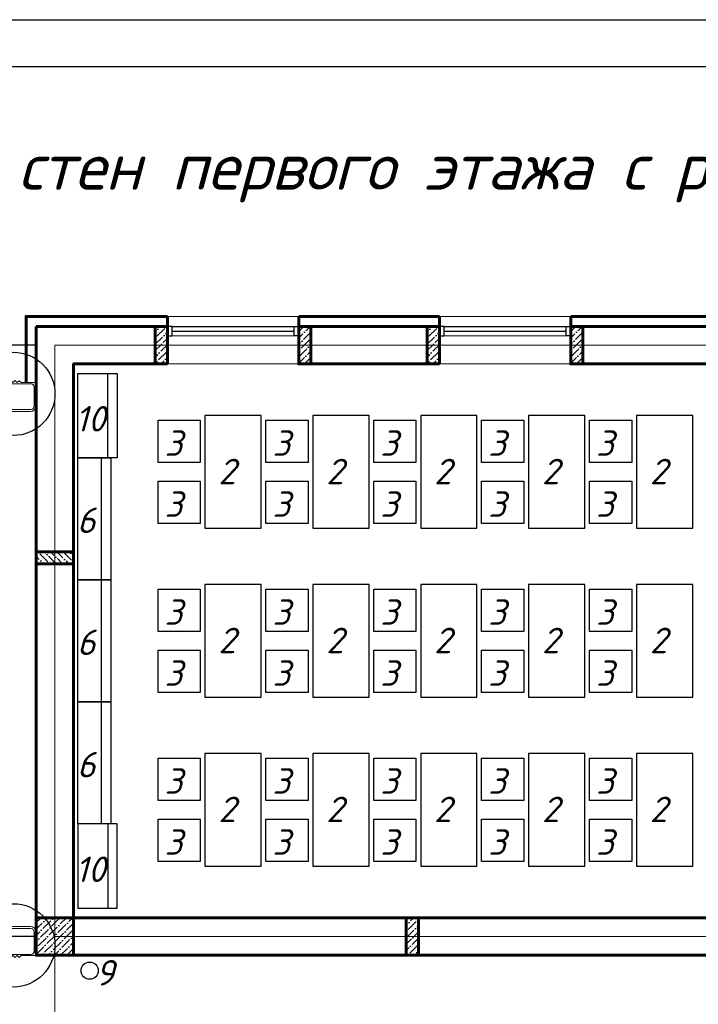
# Model space of a CAD drawing. Header units: millimetres. Extents: x -257011 to 237647566, y 2784933 to 6706507.
# Tile 168 of 256: x 9653288 to 9660524, y 5117569 to 5128060. Entities that reach past the tile are written whole.
import ezdxf

# ---------------------------------------------------------------- set-up
doc = ezdxf.new("R2010")
doc.units = ezdxf.units.MM
doc.header["$LTSCALE"] = 1000
doc.header["$PDMODE"] = 32
doc.header["$PDSIZE"] = 0.3
doc.linetypes.add('ACAD_ISO10W100', pattern=[18, 12, -3, 0, -3])
for name, color, linetype in [('kcd_tx', 7, 'Continuous'), ('PDF17_Geometry', 7, 'Continuous'), ('PDF17_Solid Fills', 7, 'Continuous'), ('ТХ', 7, 'Continuous')]:
    doc.layers.add(name, color=color, linetype=linetype)
doc.layers.add('Калонны', color=20, linetype='Continuous', lineweight=25)
doc.layers.add('Размеры', color=251, linetype='Continuous', lineweight=18)
doc.styles.get("Standard").update_dxf_attribs({"font": 'ARIALN.TTF'})
doc.styles.add('WMF-Times New Roman0', font='times.ttf')
doc.dimstyles.new('Санжар', dxfattribs={"dimtxt": 240, "dimasz": 200, "dimexe": 200, "dimexo": 200, "dimgap": 50, "dimtad": 1, "dimdec": 0, "dimtxsty": 'Standard', "dimblk": 'OBLIQUE', "dimcen": 2.5, "dimdle": 200, "dimclrd": 152, "dimclre": 152, "dimclrt": 152, "dimadec": 0, "dimazin": 0, "dimtfac": 1, "dimtdec": 0, "dimtmove": 0, "dimatfit": 3, "dimldrblk": 'OBLIQUE', "dimfxl": 0, "dimlwd": 0, "dimlwe": 0, "dimarcsym": 0})

# ---------------------------------------------------------------- blocks, each defined once
blk = doc.blocks.new('_Oblique')
at = {"color": 0, "linetype": 'ByBlock', "lineweight": -2}
blk.add_line((-0.5, -0.5), (0.5, 0.5), dxfattribs=at)
blk = doc.blocks.new('*D1911')
at = {"layer": 'Defpoints', "color": 0, "lineweight": 50, "ltscale": 100, "transparency": 16777216}
for p in [(9653664, 5124592), (9649968, 5118292), (9653664, 5118292)]:
    blk.add_point(p, dxfattribs=at)
at = {"layer": 'kcd_tx', "color": 152, "ltscale": 100, "transparency": 16777216}
for p, q in [((9649968, 5124792), (9649968, 5118092)), ((9653464, 5124592), (9649768, 5124592)), ((9653464, 5118292), (9649768, 5118292))]:
    blk.add_line(p, q, dxfattribs=at)
at = {"layer": 'kcd_tx', "color": 152, "ltscale": 100, "transparency": 16777216, "xscale": 200, "yscale": 200, "zscale": 200}
for p, rotation in [((9649968, 5124592), 90), ((9649968, 5118292), 270)]:
    blk.add_blockref('_Oblique', p, dxfattribs=dict(at, rotation=rotation))
at = {"layer": 'kcd_tx', "color": 152, "lineweight": 60, "ltscale": 100, "transparency": 16777216, "insert": (9649795, 5121442), "char_height": 240, "attachment_point": 5, "rotation": 90}
blk.add_mtext('6300', dxfattribs=at)
blk = doc.blocks.new('*D1912')
at = {"layer": 'Defpoints', "color": 0, "lineweight": 50, "ltscale": 100, "transparency": 16777216}
for p in [(9653664, 5118292), (9649968, 5115292), (9653664, 5115292)]:
    blk.add_point(p, dxfattribs=at)
at = {"layer": 'kcd_tx', "color": 152, "ltscale": 100, "transparency": 16777216}
for p, q in [((9649968, 5118492), (9649968, 5115092)), ((9653464, 5118292), (9649768, 5118292)), ((9653464, 5115292), (9649768, 5115292))]:
    blk.add_line(p, q, dxfattribs=at)
at = {"layer": 'kcd_tx', "color": 152, "ltscale": 100, "transparency": 16777216, "xscale": 200, "yscale": 200, "zscale": 200}
for p, rotation in [((9649968, 5118292), 90), ((9649968, 5115292), 270)]:
    blk.add_blockref('_Oblique', p, dxfattribs=dict(at, rotation=rotation))
at = {"layer": 'kcd_tx', "color": 152, "lineweight": 60, "ltscale": 100, "transparency": 16777216, "insert": (9649795, 5116792), "char_height": 240, "attachment_point": 5, "rotation": 90}
blk.add_mtext('3000', dxfattribs=at)
blk = doc.blocks.new('awefssss')
at = {"layer": 'PDF17_Solid Fills', "lineweight": 0, "transparency": 33554559}
for points in [[(2232181, 2303628), (2232182, 2303628), (2232182, 2303628), (2232181, 2303627), (2232181, 2303628), (2232181, 2303628)], [(2232182, 2303628), (2232182, 2303628), (2232182, 2303628), (2232182, 2303627), (2232181, 2303628), (2232181, 2303628)], [(2232188, 2303628), (2232188, 2303628), (2232188, 2303628), (2232188, 2303627), (2232187, 2303628), (2232187, 2303628)], [(2231734, 2303561), (2231734, 2303562), (2231734, 2303562), (2231735, 2303561), (2231734, 2303560), (2231734, 2303560)], [(2231734, 2303555), (2231734, 2303556), (2231734, 2303556), (2231735, 2303555), (2231734, 2303555), (2231734, 2303555)], [(2231734, 2303555), (2231734, 2303555), (2231734, 2303555), (2231735, 2303555), (2231734, 2303554), (2231734, 2303554)]]:
    blk.add_hatch(color=256, dxfattribs=at).paths.add_polyline_path(points)
at = {"layer": 'PDF17_Geometry', "lineweight": 0}
for p, q in [((2232077, 2303914), (2231790, 2303913)), ((2231753, 2303877), (2231753, 2303675)), ((2232114, 2303675), (2232113, 2303877)), ((2231789, 2303639), (2232077, 2303639))]:
    blk.add_line(p, q, dxfattribs=at)
blk.add_lwpolyline([(2231734, 2303512), (2231734, 2303628), (2231734, 2303876, -0.414206), (2231795, 2303936), (2232072, 2303936, -0.41048), (2232133, 2303876), (2232132, 2303628), (2232258, 2303628)], format="xyb", dxfattribs=at)
for points in [[(2232258, 2303628), (2232132, 2303628), (2232132, 2303628), (2231973, 2303628), (2231952, 2303606), (2231930, 2303628), (2231908, 2303606), (2231887, 2303628), (2231865, 2303606), (2231844, 2303628), (2231824, 2303610), (2231734, 2303610), (2231734, 2303628), (2231734, 2303512)], [(2232182, 2303625), (2232181, 2303625), (2232180, 2303625), (2232179, 2303626), (2232179, 2303627), (2232179, 2303627), (2232179, 2303628), (2232181, 2303628), (2232182, 2303628), (2232182, 2303628), (2232182, 2303634), (2232182, 2303628)], [(2232181, 2303625), (2232181, 2303626), (2232182, 2303627), (2232182, 2303627), (2232182, 2303628), (2232183, 2303628), (2232183, 2303628), (2232184, 2303628), (2232186, 2303628), (2232186, 2303628), (2232187, 2303628), (2232187, 2303627), (2232188, 2303626), (2232188, 2303625)], [(2232182, 2303625), (2232181, 2303625)], [(2232182, 2303634), (2232188, 2303634), (2232188, 2303628), (2232190, 2303628), (2232190, 2303626), (2232189, 2303625), (2232189, 2303625), (2232189, 2303625), (2232188, 2303625), (2232188, 2303625), (2232187, 2303625)], [(2232184, 2303628), (2232182, 2303626)], [(2232184, 2303625), (2232184, 2303626), (2232183, 2303627), (2232182, 2303627), (2232182, 2303626)], [(2232185, 2303628), (2232184, 2303627)], [(2232184, 2303626), (2232184, 2303627), (2232185, 2303627), (2232186, 2303626), (2232186, 2303627), (2232186, 2303627), (2232187, 2303626)], [(2232188, 2303628), (2232187, 2303628), (2232188, 2303628), (2232186, 2303628)], [(2232186, 2303628), (2232186, 2303627)], [(2232187, 2303627), (2232186, 2303627)], [(2232186, 2303625), (2232186, 2303626)], [(2232187, 2303628), (2232187, 2303634)], [(2232188, 2303626), (2232187, 2303625)], [(2232188, 2303625), (2232187, 2303625)], [(2231729, 2303555), (2231729, 2303561), (2231734, 2303561), (2231734, 2303563), (2231736, 2303563), (2231737, 2303563), (2231737, 2303562), (2231738, 2303562), (2231738, 2303562), (2231738, 2303561), (2231738, 2303560)], [(2231734, 2303560), (2231729, 2303560)], [(2231738, 2303556), (2231738, 2303554), (2231737, 2303553), (2231736, 2303553), (2231736, 2303553), (2231735, 2303552), (2231734, 2303552), (2231734, 2303555), (2231734, 2303556), (2231734, 2303555), (2231729, 2303555), (2231734, 2303555)], [(2231738, 2303555), (2231736, 2303555), (2231735, 2303555), (2231735, 2303556), (2231734, 2303556), (2231734, 2303556), (2231734, 2303556), (2231734, 2303558), (2231734, 2303560), (2231734, 2303560), (2231734, 2303560), (2231735, 2303560), (2231736, 2303561), (2231738, 2303562)], [(2231734, 2303561), (2231734, 2303560), (2231734, 2303561), (2231734, 2303560)], [(2231734, 2303560), (2231735, 2303559)], [(2231734, 2303558), (2231735, 2303558)], [(2231734, 2303557), (2231736, 2303555)], [(2231735, 2303560), (2231736, 2303560)], [(2231736, 2303561), (2231737, 2303560)], [(2231736, 2303557), (2231736, 2303558), (2231736, 2303558), (2231736, 2303559), (2231736, 2303559), (2231736, 2303560), (2231736, 2303560)], [(2231738, 2303559), (2231736, 2303559)], [(2231738, 2303557), (2231736, 2303557), (2231736, 2303556), (2231736, 2303556), (2231736, 2303556)], [(2231737, 2303561), (2231738, 2303560)], [(2231737, 2303556), (2231738, 2303555)]]:
    blk.add_lwpolyline(points, dxfattribs=at)
for points in [[(2232187, 2303637), (2232182, 2303637), (2232182, 2303636), (2232182, 2303625), (2232181, 2303625), (2232179, 2303625), (2232180, 2303623), (2232182, 2303622), (2232182, 2303622), (2232187, 2303622), (2232189, 2303623), (2232190, 2303625), (2232188, 2303625), (2232188, 2303636)], [(2232184, 2303627), (2232182, 2303626), (2232182, 2303625), (2232187, 2303625), (2232187, 2303626)], [(2231725, 2303560), (2231725, 2303556), (2231726, 2303555), (2231737, 2303555), (2231737, 2303555), (2231737, 2303552), (2231740, 2303553), (2231740, 2303555), (2231740, 2303556), (2231740, 2303560), (2231740, 2303563), (2231737, 2303563), (2231737, 2303561), (2231726, 2303561)], [(2231735, 2303558), (2231736, 2303556), (2231738, 2303556), (2231738, 2303560), (2231736, 2303560)]]:
    blk.add_lwpolyline(points, close=True, dxfattribs=at)
at = {"layer": 'PDF17_Geometry', "color": 7, "lineweight": 0, "true_color": 0xffffff}
for points in [[(2232180, 2303623), (2232181, 2303625)], [(2232182, 2303622), (2232182, 2303636), (2232182, 2303622), (2232182, 2303625)], [(2232188, 2303636), (2232187, 2303622), (2232188, 2303625), (2232187, 2303622)], [(2232188, 2303625), (2232190, 2303625)], [(2231726, 2303561), (2231740, 2303560), (2231737, 2303561), (2231740, 2303560)], [(2231740, 2303555), (2231726, 2303555), (2231740, 2303555), (2231737, 2303555)], [(2231737, 2303561), (2231737, 2303563)], [(2231740, 2303553), (2231737, 2303555)]]:
    blk.add_lwpolyline(points, dxfattribs=at)
at = {"layer": 'PDF17_Geometry', "color": 252, "lineweight": 0, "true_color": 0x979797}
for points in [[(2232189, 2303621), (2232189, 2303621)], [(2231741, 2303563), (2231741, 2303563)]]:
    blk.add_lwpolyline(points, dxfattribs=at)
at = {"layer": 'PDF17_Geometry', "lineweight": 0}
for centre, radius, start, end in [((2231789, 2303877), 36.2, 89.4677, 179.5183), ((2232077, 2303877), 36.3, 359.9988, 90.0012), ((2231789, 2303675), 36, 180.05, 270.712), ((2232077, 2303676), 37.1, 271.2782, 358.7218)]:
    blk.add_arc(centre, radius, start, end, dxfattribs=at)
at = {"layer": 'PDF17_Solid Fills', "color": 7, "lineweight": 0, "true_color": 0xffffff, "transparency": 33554559}
for points in [[(2232181, 2303625), (2232179, 2303625), (2232180, 2303623)], [(2232182, 2303622), (2232181, 2303625), (2232180, 2303623)], [(2232182, 2303636), (2232182, 2303622), (2232182, 2303637)], [(2232182, 2303622), (2232182, 2303637), (2232187, 2303637)], [(2232187, 2303622), (2232187, 2303637), (2232182, 2303622)], [(2232188, 2303636), (2232187, 2303622), (2232187, 2303637)], [(2232189, 2303623), (2232188, 2303625), (2232187, 2303622)], [(2232190, 2303625), (2232189, 2303623), (2232188, 2303625)], [(2231726, 2303561), (2231740, 2303560), (2231725, 2303560)], [(2231740, 2303556), (2231725, 2303556), (2231725, 2303560)], [(2231740, 2303560), (2231725, 2303560), (2231740, 2303556)], [(2231726, 2303555), (2231740, 2303556), (2231725, 2303556)], [(2231737, 2303563), (2231740, 2303563), (2231737, 2303561)], [(2231740, 2303563), (2231737, 2303561), (2231740, 2303560)], [(2231737, 2303555), (2231737, 2303552), (2231740, 2303553)], [(2231740, 2303555), (2231737, 2303555), (2231740, 2303553)]]:
    blk.add_solid(points, dxfattribs=at)
blk = doc.blocks.new('iuuiiul')
at = {"color": 6, "ltscale": 100}
for centre in [(1264984, 1675415), (1264984, 1669539)]:
    blk.add_circle(centre, 444, dxfattribs=at)
at = {"color": 3, "lineweight": 0}
blk.add_blockref('awefssss', (-966906, -634196), dxfattribs=at)
blk = doc.blocks.new('sdfsdss')
at = {"layer": 'PDF17_Solid Fills', "lineweight": 0, "transparency": 33554559}
for points in [[(-129801, 1038313), (-129799, 1038313), (-129799, 1038315), (-129801, 1038316), (-129802, 1038315), (-129802, 1038313)], [(-129799, 1038313), (-129798, 1038313), (-129798, 1038315), (-129799, 1038316), (-129801, 1038315), (-129801, 1038313)], [(-129788, 1038313), (-129787, 1038313), (-129787, 1038315), (-129788, 1038316), (-129789, 1038315), (-129789, 1038313)], [(-128939, 1038442), (-128939, 1038443), (-128940, 1038443), (-128942, 1038442), (-128940, 1038441), (-128939, 1038441)], [(-128939, 1038430), (-128939, 1038432), (-128940, 1038432), (-128942, 1038430), (-128940, 1038429), (-128939, 1038429)], [(-128939, 1038429), (-128939, 1038430), (-128940, 1038430), (-128942, 1038429), (-128940, 1038428), (-128939, 1038428)]]:
    blk.add_hatch(color=256, dxfattribs=at).paths.add_polyline_path(points)
at = {"layer": 'PDF17_Geometry', "lineweight": 0}
for p, q in [((-129619, 1038293), (-129049, 1038293)), ((-129690, 1037821), (-129690, 1038222)), ((-128977, 1038222), (-128979, 1037821)), ((-129051, 1037749), (-129618, 1037750))]:
    blk.add_line(p, q, dxfattribs=at)
for points in [[(-128940, 1038565), (-128940, 1038315), (-128940, 1038315), (-129255, 1038315), (-129298, 1038357), (-129340, 1038315), (-129383, 1038358), (-129425, 1038315), (-129468, 1038358), (-129510, 1038315), (-129549, 1038349), (-129736, 1038349), (-129736, 1038315), (-129924, 1038315)], [(-129798, 1038321), (-129802, 1038321), (-129803, 1038320), (-129804, 1038318), (-129804, 1038317), (-129806, 1038316), (-129806, 1038315), (-129801, 1038315), (-129798, 1038315), (-129799, 1038315), (-129799, 1038303), (-129799, 1038315)], [(-129801, 1038321), (-129801, 1038318), (-129799, 1038316), (-129798, 1038316), (-129798, 1038315), (-129797, 1038315), (-129797, 1038313), (-129794, 1038313), (-129791, 1038313), (-129791, 1038315), (-129789, 1038315), (-129789, 1038316), (-129788, 1038318), (-129787, 1038321)], [(-129798, 1038320), (-129801, 1038321)], [(-129799, 1038303), (-129788, 1038303), (-129788, 1038315), (-129783, 1038315), (-129783, 1038318), (-129784, 1038320), (-129785, 1038320), (-129785, 1038321), (-129787, 1038321), (-129788, 1038321), (-129789, 1038321)], [(-129796, 1038313), (-129799, 1038318)], [(-129796, 1038321), (-129796, 1038318), (-129797, 1038317), (-129798, 1038317), (-129798, 1038318)], [(-129796, 1038318), (-129794, 1038317), (-129793, 1038317), (-129792, 1038318), (-129792, 1038317), (-129791, 1038317), (-129789, 1038318)], [(-129793, 1038313), (-129794, 1038316)], [(-129792, 1038321), (-129792, 1038318)], [(-129791, 1038315), (-129792, 1038316)], [(-129789, 1038316), (-129791, 1038317)], [(-129788, 1038315), (-129789, 1038315), (-129788, 1038315), (-129791, 1038315)], [(-129788, 1038320), (-129789, 1038321)], [(-129788, 1038318), (-129789, 1038320)], [(-129789, 1038315), (-129789, 1038303)], [(-128929, 1038430), (-128929, 1038442), (-128940, 1038442), (-128940, 1038447), (-128944, 1038447), (-128945, 1038446), (-128945, 1038444), (-128947, 1038444), (-128947, 1038443), (-128947, 1038442), (-128947, 1038441)], [(-128947, 1038429), (-128944, 1038429), (-128942, 1038430), (-128942, 1038432), (-128940, 1038432), (-128940, 1038433), (-128939, 1038433), (-128939, 1038435), (-128939, 1038439), (-128940, 1038439), (-128940, 1038441), (-128942, 1038441), (-128944, 1038442), (-128947, 1038443)], [(-128945, 1038442), (-128947, 1038441)], [(-128947, 1038438), (-128944, 1038438)], [(-128947, 1038434), (-128944, 1038434), (-128943, 1038433), (-128943, 1038432), (-128944, 1038432)], [(-128947, 1038432), (-128947, 1038428), (-128945, 1038427), (-128944, 1038425), (-128943, 1038425), (-128942, 1038424), (-128940, 1038424), (-128940, 1038429), (-128940, 1038432), (-128940, 1038430), (-128929, 1038430), (-128940, 1038430)], [(-128945, 1038432), (-128947, 1038429)], [(-128944, 1038442), (-128945, 1038441)], [(-128944, 1038434), (-128943, 1038435), (-128943, 1038437), (-128944, 1038438), (-128943, 1038438), (-128943, 1038439), (-128944, 1038441)], [(-128939, 1038434), (-128944, 1038430)], [(-128942, 1038441), (-128943, 1038439)], [(-128940, 1038439), (-128942, 1038438)], [(-128939, 1038437), (-128942, 1038435)], [(-128940, 1038442), (-128940, 1038441), (-128940, 1038442), (-128940, 1038439)], [(-128940, 1038441), (-128929, 1038441)]]:
    blk.add_lwpolyline(points, dxfattribs=at)
blk.add_lwpolyline([(-129924, 1038315), (-129727, 1038315), (-129727, 1037824, 0.414206), (-129607, 1037705), (-129060, 1037705, 0.41048), (-128940, 1037824), (-128940, 1038315), (-128940, 1038565)], format="xyb", dxfattribs=at)
for points in [[(-129789, 1038296), (-129798, 1038296), (-129799, 1038298), (-129799, 1038320), (-129801, 1038320), (-129806, 1038320), (-129803, 1038325), (-129799, 1038326), (-129798, 1038326), (-129789, 1038326), (-129784, 1038325), (-129783, 1038320), (-129788, 1038320), (-129788, 1038298)], [(-129794, 1038316), (-129798, 1038318), (-129798, 1038321), (-129789, 1038321), (-129789, 1038318)], [(-128921, 1038441), (-128921, 1038432), (-128924, 1038430), (-128945, 1038430), (-128945, 1038429), (-128945, 1038424), (-128951, 1038427), (-128952, 1038430), (-128952, 1038432), (-128952, 1038441), (-128951, 1038446), (-128945, 1038447), (-128945, 1038442), (-128924, 1038442)], [(-128942, 1038435), (-128944, 1038432), (-128947, 1038432), (-128947, 1038441), (-128944, 1038441)]]:
    blk.add_lwpolyline(points, close=True, dxfattribs=at)
at = {"layer": 'PDF17_Geometry', "color": 7, "lineweight": 0, "true_color": 0xffffff}
for points in [[(-129803, 1038325), (-129801, 1038320)], [(-129799, 1038326), (-129799, 1038298), (-129799, 1038326), (-129799, 1038320)], [(-129788, 1038298), (-129789, 1038326), (-129788, 1038320), (-129789, 1038326)], [(-129788, 1038320), (-129783, 1038320)], [(-128924, 1038442), (-128952, 1038441), (-128945, 1038442), (-128952, 1038441)], [(-128952, 1038430), (-128924, 1038430), (-128952, 1038430), (-128945, 1038430)], [(-128951, 1038427), (-128945, 1038429)], [(-128945, 1038442), (-128945, 1038447)]]:
    blk.add_lwpolyline(points, dxfattribs=at)
at = {"layer": 'PDF17_Geometry', "color": 252, "lineweight": 0, "true_color": 0x979797}
for points in [[(-129784, 1038327), (-129784, 1038327)], [(-128953, 1038446), (-128953, 1038446)]]:
    blk.add_lwpolyline(points, dxfattribs=at)
at = {"layer": 'PDF17_Geometry', "lineweight": 0}
for centre, radius, start, end in [((-129618, 1038222), 71.1, 89.288, 179.95), ((-129051, 1038220), 73.3, 1.2782, 88.7218), ((-129618, 1037822), 71.6, 180.4817, 270.5323), ((-129051, 1037821), 71.7, 269.9988, 0.0012)]:
    blk.add_arc(centre, radius, start, end, dxfattribs=at)
at = {"layer": 'PDF17_Solid Fills', "color": 7, "lineweight": 0, "true_color": 0xffffff, "transparency": 33554559}
for points in [[(-129801, 1038320), (-129806, 1038320), (-129803, 1038325)], [(-129799, 1038326), (-129801, 1038320), (-129803, 1038325)], [(-129799, 1038298), (-129798, 1038326), (-129798, 1038296)], [(-129798, 1038326), (-129798, 1038296), (-129789, 1038296)], [(-129789, 1038326), (-129789, 1038296), (-129798, 1038326)], [(-129788, 1038298), (-129789, 1038326), (-129789, 1038296)], [(-129784, 1038325), (-129788, 1038320), (-129789, 1038326)], [(-129783, 1038320), (-129784, 1038325), (-129788, 1038320)], [(-128951, 1038446), (-128945, 1038442), (-128952, 1038441)], [(-128924, 1038442), (-128952, 1038441), (-128921, 1038441)], [(-128952, 1038432), (-128921, 1038432), (-128921, 1038441)], [(-128952, 1038441), (-128921, 1038441), (-128952, 1038432)], [(-128924, 1038430), (-128952, 1038432), (-128921, 1038432)], [(-128952, 1038430), (-128945, 1038429), (-128951, 1038427)], [(-128945, 1038447), (-128951, 1038446), (-128945, 1038442)], [(-128945, 1038429), (-128945, 1038424), (-128951, 1038427)]]:
    blk.add_solid(points, dxfattribs=at)

msp = doc.modelspace()

# ---------------------------------------------------------------- hatches: boundary and pattern name
at = {"ltscale": 100}
h = msp.add_hatch(dxfattribs=at)
h.set_pattern_fill('ANSI36', color=256, scale=15, style=0)
h.set_pattern_definition([(45, (9785935.837, 4407237.32), (25.2569703, 92.6088912), [119.0625, -23.8125, 0, -23.8125])])
h.paths.add_polyline_path([(9654733.575, 5124391.788), (9654863.575, 5124391.788), (9654863.575, 5124791.788), (9654733.575, 5124791.788)])
h = msp.add_hatch(dxfattribs=at)
h.set_pattern_fill('ANSI36', color=256, scale=15, style=0)
h.set_pattern_definition([(45, (9784165.837, 4407237.32), (25.2569703, 92.6088912), [119.0625, -23.8125, 0, -23.8125])])
h.paths.add_polyline_path([(9656263.575, 5124391.788), (9656393.575, 5124391.788), (9656393.575, 5124791.788), (9656263.575, 5124791.788)])
h = msp.add_hatch(dxfattribs=at)
h.set_pattern_fill('ANSI36', color=256, scale=15, style=0)
h.set_pattern_definition([(45, (9788835.837, 4407237.32), (25.2569703, 92.6088912), [119.0625, -23.8125, 0, -23.8125])])
h.paths.add_polyline_path([(9657633.575, 5124391.788), (9657763.575, 5124391.788), (9657763.575, 5124791.788), (9657633.575, 5124791.788)])
h = msp.add_hatch(dxfattribs=at)
h.set_pattern_fill('ANSI36', color=256, scale=15, style=0)
h.set_pattern_definition([(45, (9787065.837, 4407237.32), (25.2569703, 92.6088912), [119.0625, -23.8125, 0, -23.8125])])
h.paths.add_polyline_path([(9659163.575, 5124391.788), (9659293.575, 5124391.788), (9659293.575, 5124791.788), (9659163.575, 5124791.788)])
h = msp.add_hatch(dxfattribs=at)
h.set_pattern_fill('ANSI36', color=256, scale=15, style=0)
h.set_pattern_definition([(45, (-7391298.976, 14301321.79), (25.25697034, 92.60889125), [119.0625, -23.8125, 0, -23.8125])])
h.paths.add_polyline_path([(9653463.575, 5118491.788), (9653863.575, 5118491.788), (9653863.575, 5118091.788), (9653463.575, 5118091.788)])
h = msp.add_hatch(dxfattribs=at)
h.set_pattern_fill('ANSI36', color=256, scale=15, style=0)
h.set_pattern_definition([(45, (9786510.84, 4387227.783), (25.2569703, 92.6088912), [119.0625, -23.8125, 0, -23.8125])])
h.paths.add_polyline_path([(9657408.577, 5118091.785), (9657538.577, 5118091.785), (9657538.577, 5118491.785), (9657408.577, 5118491.785)])

# ---------------------------------------------------------------- linework, layer by layer
at = {"lineweight": 9, "ltscale": 100}
for p, q in [((9654863.575, 5124898.788), (9656263.575, 5124898.788)), ((9657763.575, 5124898.788), (9659163.575, 5124898.788)), ((9654863.575, 5124391.788), (9656263.575, 5124391.788)), ((9657763.575, 5124391.788), (9659163.575, 5124391.788))]:
    msp.add_line(p, q, dxfattribs=at)
at = {"lineweight": 60, "ltscale": 100}
for p, q in [((9653463.575, 5118091.787), (9653463.575, 5124791.788)), ((9653463.575, 5124791.788), (9654863.575, 5124791.788)), ((9654863.575, 5124791.788), (9654863.575, 5124391.788)), ((9656263.575, 5124791.788), (9656263.575, 5124391.788)), ((9657763.575, 5124791.788), (9657763.575, 5124391.788)), ((9659163.575, 5124791.788), (9659163.575, 5124391.788)), ((9661213.575, 5118491.788), (9653863.575, 5118491.788)), ((9661213.575, 5118091.788), (9653463.575, 5118091.787))]:
    msp.add_line(p, q, dxfattribs=at)
at = {"color": 5}
for p, q in [((9654913.575, 5124791.788), (9656213.575, 5124791.788)), ((9654913.575, 5124741.788), (9656213.575, 5124741.788)), ((9657813.575, 5124791.788), (9659113.575, 5124791.788)), ((9657813.575, 5124741.788), (9659113.575, 5124741.788))]:
    msp.add_line(p, q, dxfattribs=at)
at = {"color": 5, "lineweight": 0}
for p, q in [((9654913.575, 5124691.788), (9656213.575, 5124691.788)), ((9657813.575, 5124691.788), (9659113.575, 5124691.788))]:
    msp.add_line(p, q, dxfattribs=at)
at = {"color": 1, "linetype": 'ACAD_ISO10W100', "lineweight": 9, "ltscale": 100}
for p, q in [((9672863.575, 5124591.788), (9653663.575, 5124591.788)), ((9653663.575, 5124591.788), (9653663.575, 5108991.788)), ((9672863.575, 5118291.788), (9653663.575, 5118291.788))]:
    msp.add_line(p, q, dxfattribs=at)
at = {"color": 1}
msp.add_lwpolyline([(9640518.224, 5128059.868), (9682518.224, 5128059.868), (9682518.224, 5098359.868), (9640518.224, 5098359.868)], close=True, dxfattribs=at)
at = {"lineweight": 30}
msp.add_lwpolyline([(9642518.224, 5127559.868), (9682018.224, 5127559.868), (9682018.224, 5098859.868), (9642518.224, 5098859.868)], close=True, dxfattribs=at)
at = {"color": 252, "lineweight": 60, "ltscale": 100}
for points in [[(9654863.575, 5124898.788), (9653356.575, 5124898.788), (9653356.575, 5124192.288)], [(9654863.575, 5124791.788), (9654863.575, 5124898.788)], [(9656263.575, 5124791.788), (9656263.575, 5124898.788)], [(9656263.575, 5124898.788), (9657763.575, 5124898.788)], [(9657763.575, 5124791.788), (9657763.575, 5124898.788)], [(9659163.575, 5124898.788), (9660663.575, 5124898.788)], [(9659163.575, 5124791.788), (9659163.575, 5124898.788)]]:
    msp.add_lwpolyline(points, dxfattribs=at)
at = {"color": 32, "lineweight": 30, "ltscale": 100}
for points in [[(9654863.575, 5124891.788), (9653363.575, 5124891.788), (9653363.575, 5124192.288)], [(9656263.575, 5124891.788), (9657763.575, 5124891.788)], [(9659163.575, 5124891.788), (9660663.575, 5124891.788)]]:
    msp.add_lwpolyline(points, dxfattribs=at)
at = {"color": 5}
for points in [[(9654863.575, 5124691.788), (9654913.575, 5124691.788), (9654913.575, 5124791.788), (9654863.575, 5124791.788)], [(9656263.575, 5124691.788), (9656213.575, 5124691.788), (9656213.575, 5124791.788), (9656263.575, 5124791.788)], [(9657763.575, 5124691.788), (9657813.575, 5124691.788), (9657813.575, 5124791.788), (9657763.575, 5124791.788)], [(9659163.575, 5124691.788), (9659113.575, 5124691.788), (9659113.575, 5124791.788), (9659163.575, 5124791.788)]]:
    msp.add_lwpolyline(points, close=True, dxfattribs=at)
at = {"lineweight": 60, "ltscale": 100}
for points in [[(9656263.575, 5124791.788), (9657763.575, 5124791.788)], [(9659163.575, 5124791.788), (9660663.575, 5124791.788)], [(9653863.575, 5118491.788), (9653863.575, 5124391.788), (9654863.575, 5124391.788)], [(9656263.575, 5124391.788), (9657763.575, 5124391.788)], [(9659163.575, 5124391.788), (9660663.575, 5124391.788)]]:
    msp.add_lwpolyline(points, dxfattribs=at)
at = {"layer": 'Размеры', "lineweight": 60, "ltscale": 5}
for points in [[(9654863.575, 5124391.788), (9654733.575, 5124391.788), (9654733.575, 5124791.788), (9654863.575, 5124791.788)], [(9656393.575, 5124391.788), (9656263.575, 5124391.788), (9656263.575, 5124791.788), (9656393.575, 5124791.788)], [(9657763.575, 5124391.788), (9657633.575, 5124391.788), (9657633.575, 5124791.788), (9657763.575, 5124791.788)], [(9659293.575, 5124391.788), (9659163.575, 5124391.788), (9659163.575, 5124791.788), (9659293.575, 5124791.788)], [(9653863.575, 5118091.788), (9653463.575, 5118091.788), (9653463.575, 5118491.788), (9653863.575, 5118491.788)], [(9657538.577, 5118091.785), (9657408.577, 5118091.785), (9657408.577, 5118491.785), (9657538.577, 5118491.785)]]:
    msp.add_lwpolyline(points, close=True, dxfattribs=at)
at = {"layer": 'ТХ', "ltscale": 5}
for points in [[(9653909.033, 5124291.788), (9654329.033, 5124291.788), (9654329.033, 5123391.788), (9653909.033, 5123391.788)], [(9654229.033, 5124291.788), (9654329.033, 5124291.788), (9654329.033, 5123391.788), (9654229.033, 5123391.788)], [(9654763.575, 5123791.788), (9655213.575, 5123791.788), (9655213.575, 5123341.788), (9654763.575, 5123341.788)], [(9655263.575, 5122641.788), (9655863.575, 5122641.788), (9655863.575, 5123841.788), (9655263.575, 5123841.788)], [(9655913.575, 5123791.788), (9656363.575, 5123791.788), (9656363.575, 5123341.788), (9655913.575, 5123341.788)], [(9656413.575, 5122641.788), (9657013.575, 5122641.788), (9657013.575, 5123841.788), (9656413.575, 5123841.788)], [(9657063.575, 5123791.788), (9657513.575, 5123791.788), (9657513.575, 5123341.788), (9657063.575, 5123341.788)], [(9657563.575, 5122641.788), (9658163.575, 5122641.788), (9658163.575, 5123841.788), (9657563.575, 5123841.788)], [(9658213.575, 5123791.788), (9658663.575, 5123791.788), (9658663.575, 5123341.788), (9658213.575, 5123341.788)], [(9658713.575, 5122641.788), (9659313.575, 5122641.788), (9659313.575, 5123841.788), (9658713.575, 5123841.788)], [(9659363.575, 5123791.788), (9659813.575, 5123791.788), (9659813.575, 5123341.788), (9659363.575, 5123341.788)], [(9659863.575, 5122641.788), (9660463.575, 5122641.788), (9660463.575, 5123841.788), (9659863.575, 5123841.788)], [(9653909.033, 5123391.788), (9654259.033, 5123391.788), (9654259.033, 5122091.788), (9653909.033, 5122091.788)], [(9654159.033, 5123391.788), (9654259.033, 5123391.788), (9654259.033, 5122091.788), (9654159.033, 5122091.788)], [(9654763.575, 5123141.788), (9655213.575, 5123141.788), (9655213.575, 5122691.788), (9654763.575, 5122691.788)], [(9655913.575, 5123141.788), (9656363.575, 5123141.788), (9656363.575, 5122691.788), (9655913.575, 5122691.788)], [(9657063.575, 5123141.788), (9657513.575, 5123141.788), (9657513.575, 5122691.788), (9657063.575, 5122691.788)], [(9658213.575, 5123141.788), (9658663.575, 5123141.788), (9658663.575, 5122691.788), (9658213.575, 5122691.788)], [(9659363.575, 5123141.788), (9659813.575, 5123141.788), (9659813.575, 5122691.788), (9659363.575, 5122691.788)], [(9653909.033, 5122091.788), (9654259.033, 5122091.788), (9654259.033, 5120791.788), (9653909.033, 5120791.788)], [(9654159.033, 5122091.788), (9654259.033, 5122091.788), (9654259.033, 5120791.788), (9654159.033, 5120791.788)], [(9654763.575, 5121991.788), (9655213.575, 5121991.788), (9655213.575, 5121541.788), (9654763.575, 5121541.788)], [(9655263.575, 5120841.788), (9655863.575, 5120841.788), (9655863.575, 5122041.788), (9655263.575, 5122041.788)], [(9655913.575, 5121991.788), (9656363.575, 5121991.788), (9656363.575, 5121541.788), (9655913.575, 5121541.788)], [(9656413.575, 5120841.788), (9657013.575, 5120841.788), (9657013.575, 5122041.788), (9656413.575, 5122041.788)], [(9657063.575, 5121991.788), (9657513.575, 5121991.788), (9657513.575, 5121541.788), (9657063.575, 5121541.788)], [(9657563.575, 5120841.788), (9658163.575, 5120841.788), (9658163.575, 5122041.788), (9657563.575, 5122041.788)], [(9658213.575, 5121991.788), (9658663.575, 5121991.788), (9658663.575, 5121541.788), (9658213.575, 5121541.788)], [(9658713.575, 5120841.788), (9659313.575, 5120841.788), (9659313.575, 5122041.788), (9658713.575, 5122041.788)], [(9659363.575, 5121991.788), (9659813.575, 5121991.788), (9659813.575, 5121541.788), (9659363.575, 5121541.788)], [(9659863.575, 5120841.788), (9660463.575, 5120841.788), (9660463.575, 5122041.788), (9659863.575, 5122041.788)], [(9654763.575, 5121341.788), (9655213.575, 5121341.788), (9655213.575, 5120891.788), (9654763.575, 5120891.788)], [(9655913.575, 5121341.788), (9656363.575, 5121341.788), (9656363.575, 5120891.788), (9655913.575, 5120891.788)], [(9657063.575, 5121341.788), (9657513.575, 5121341.788), (9657513.575, 5120891.788), (9657063.575, 5120891.788)], [(9658213.575, 5121341.788), (9658663.575, 5121341.788), (9658663.575, 5120891.788), (9658213.575, 5120891.788)], [(9659363.575, 5121341.788), (9659813.575, 5121341.788), (9659813.575, 5120891.788), (9659363.575, 5120891.788)], [(9653909.033, 5120791.788), (9654259.033, 5120791.788), (9654259.033, 5119491.788), (9653909.033, 5119491.788)], [(9654159.033, 5120791.788), (9654259.033, 5120791.788), (9654259.033, 5119491.788), (9654159.033, 5119491.788)], [(9654763.575, 5120191.788), (9655213.575, 5120191.788), (9655213.575, 5119741.788), (9654763.575, 5119741.788)], [(9655263.575, 5119041.788), (9655863.575, 5119041.788), (9655863.575, 5120241.788), (9655263.575, 5120241.788)], [(9655913.575, 5120191.788), (9656363.575, 5120191.788), (9656363.575, 5119741.788), (9655913.575, 5119741.788)], [(9656413.575, 5119041.788), (9657013.575, 5119041.788), (9657013.575, 5120241.788), (9656413.575, 5120241.788)], [(9657063.575, 5120191.788), (9657513.575, 5120191.788), (9657513.575, 5119741.788), (9657063.575, 5119741.788)], [(9657563.575, 5119041.788), (9658163.575, 5119041.788), (9658163.575, 5120241.788), (9657563.575, 5120241.788)], [(9658213.575, 5120191.788), (9658663.575, 5120191.788), (9658663.575, 5119741.788), (9658213.575, 5119741.788)], [(9658713.575, 5119041.788), (9659313.575, 5119041.788), (9659313.575, 5120241.788), (9658713.575, 5120241.788)], [(9659363.575, 5120191.788), (9659813.575, 5120191.788), (9659813.575, 5119741.788), (9659363.575, 5119741.788)], [(9659863.575, 5119041.788), (9660463.575, 5119041.788), (9660463.575, 5120241.788), (9659863.575, 5120241.788)], [(9653909.033, 5118591.788), (9654329.033, 5118591.788), (9654329.033, 5119491.788), (9653909.033, 5119491.788)], [(9654229.033, 5118591.788), (9654329.033, 5118591.788), (9654329.033, 5119491.788), (9654229.033, 5119491.788)], [(9654763.575, 5119541.788), (9655213.575, 5119541.788), (9655213.575, 5119091.788), (9654763.575, 5119091.788)], [(9655913.575, 5119541.788), (9656363.575, 5119541.788), (9656363.575, 5119091.788), (9655913.575, 5119091.788)], [(9657063.575, 5119541.788), (9657513.575, 5119541.788), (9657513.575, 5119091.788), (9657063.575, 5119091.788)], [(9658213.575, 5119541.788), (9658663.575, 5119541.788), (9658663.575, 5119091.788), (9658213.575, 5119091.788)], [(9659363.575, 5119541.788), (9659813.575, 5119541.788), (9659813.575, 5119091.788), (9659363.575, 5119091.788)]]:
    msp.add_lwpolyline(points, close=True, dxfattribs=at)
at = {"layer": 'ТХ', "ltscale": 3}
msp.add_circle((9654034.443, 5117927.324), 91.983, dxfattribs=at)

# ---------------------------------------------------------------- texts
at = {"insert": (9662962.532, 5126748.694), "char_height": 500, "width": 30637.42315, "attachment_point": 2, "style": 'WMF-Times New Roman0'}
msp.add_mtext('{\\fISOCPEUR|b1|i1|c204|p34;План стен первого этажа с расстановкой технологического оборудования}', dxfattribs=at)
at = {"layer": 'Калонны', "char_height": 271.656}
for s, insert, attachment_point in [('{\\fArial|b0|i0|c204|p34;\\C150; \\fISOCPEUR|b0|i1|c204|p34;\\C1;1\\fISOCPEUR|b0|i1|c0|p34;0}', (9653774.646, 5123671.987), 7), ('{\\fArial|b0|i0|c204|p34;\\C150; \\fISOCPEUR|b0|i1|c204|p34;\\C1;3}', (9654727.317, 5123412.246), 7), ('{\\fArial|b0|i0|c204|p34;\\C150; \\fISOCPEUR|b0|i1|c204|p34;\\C1;3}', (9655877.317, 5123412.246), 7), ('{\\fArial|b0|i0|c204|p34;\\C150; \\fISOCPEUR|b0|i1|c204|p34;\\C1;3}', (9657027.317, 5123412.246), 7), ('{\\fArial|b0|i0|c204|p34;\\C150; \\fISOCPEUR|b0|i1|c204|p34;\\C1;3}', (9658177.317, 5123412.246), 7), ('{\\fArial|b0|i0|c204|p34;\\C150; \\fISOCPEUR|b0|i1|c204|p34;\\C1;3}', (9659327.317, 5123412.246), 7), ('{\\fArial|b0|i0|c204|p34;\\C150; \\fISOCPEUR|b0|i1|c204|p34;\\C1;2}', (9655301.169, 5123109.858), 7), ('{\\fArial|b0|i0|c204|p34;\\C150; \\fISOCPEUR|b0|i1|c204|p34;\\C1;2}', (9656451.169, 5123109.858), 7), ('{\\fArial|b0|i0|c204|p34;\\C150; \\fISOCPEUR|b0|i1|c204|p34;\\C1;2}', (9657601.169, 5123109.858), 7), ('{\\fArial|b0|i0|c204|p34;\\C150; \\fISOCPEUR|b0|i1|c204|p34;\\C1;2}', (9658751.169, 5123109.858), 7), ('{\\fArial|b0|i0|c204|p34;\\C150; \\fISOCPEUR|b0|i1|c204|p34;\\C1;2}', (9659901.169, 5123109.858), 7), ('{\\fArial|b0|i0|c204|p34;\\C150; \\fISOCPEUR|b0|i1|c204|p34;\\C1;3}', (9654727.317, 5122762.246), 7), ('{\\fArial|b0|i0|c204|p34;\\C150; \\fISOCPEUR|b0|i1|c204|p34;\\C1;3}', (9655877.317, 5122762.246), 7), ('{\\fArial|b0|i0|c204|p34;\\C150; \\fISOCPEUR|b0|i1|c204|p34;\\C1;3}', (9657027.317, 5122762.246), 7), ('{\\fArial|b0|i0|c204|p34;\\C150; \\fISOCPEUR|b0|i1|c204|p34;\\C1;3}', (9658177.317, 5122762.246), 7), ('{\\fArial|b0|i0|c204|p34;\\C150; \\fISOCPEUR|b0|i1|c204|p34;\\C1;3}', (9659327.317, 5122762.246), 7), ('{\\fArial|b0|i0|c204|p34;\\C150; \\fISOCPEUR|b0|i1|c204|p34;\\C1;6}', (9653793.357, 5122590.803), 7), ('{\\fArial|b0|i0|c204|p34;\\C150; \\fISOCPEUR|b0|i1|c204|p34;\\C1;3}', (9654727.317, 5121612.246), 7), ('{\\fArial|b0|i0|c204|p34;\\C150; \\fISOCPEUR|b0|i1|c204|p34;\\C1;3}', (9655877.317, 5121612.246), 7), ('{\\fArial|b0|i0|c204|p34;\\C150; \\fISOCPEUR|b0|i1|c204|p34;\\C1;3}', (9657027.317, 5121612.246), 7), ('{\\fArial|b0|i0|c204|p34;\\C150; \\fISOCPEUR|b0|i1|c204|p34;\\C1;3}', (9658177.317, 5121612.246), 7), ('{\\fArial|b0|i0|c204|p34;\\C150; \\fISOCPEUR|b0|i1|c204|p34;\\C1;3}', (9659327.317, 5121612.246), 7), ('{\\fArial|b0|i0|c204|p34;\\C150; \\fISOCPEUR|b0|i1|c204|p34;\\C1;6}', (9653793.357, 5121290.803), 7), ('{\\fArial|b0|i0|c204|p34;\\C150; \\fISOCPEUR|b0|i1|c204|p34;\\C1;2}', (9655301.169, 5121309.858), 7), ('{\\fArial|b0|i0|c204|p34;\\C150; \\fISOCPEUR|b0|i1|c204|p34;\\C1;2}', (9656451.169, 5121309.858), 7), ('{\\fArial|b0|i0|c204|p34;\\C150; \\fISOCPEUR|b0|i1|c204|p34;\\C1;2}', (9657601.169, 5121309.858), 7), ('{\\fArial|b0|i0|c204|p34;\\C150; \\fISOCPEUR|b0|i1|c204|p34;\\C1;2}', (9658751.169, 5121309.858), 7), ('{\\fArial|b0|i0|c204|p34;\\C150; \\fISOCPEUR|b0|i1|c204|p34;\\C1;2}', (9659901.169, 5121309.858), 7), ('{\\fArial|b0|i0|c204|p34;\\C150; \\fISOCPEUR|b0|i1|c204|p34;\\C1;3}', (9654727.317, 5120962.246), 7), ('{\\fArial|b0|i0|c204|p34;\\C150; \\fISOCPEUR|b0|i1|c204|p34;\\C1;3}', (9655877.317, 5120962.246), 7), ('{\\fArial|b0|i0|c204|p34;\\C150; \\fISOCPEUR|b0|i1|c204|p34;\\C1;3}', (9657027.317, 5120962.246), 7), ('{\\fArial|b0|i0|c204|p34;\\C150; \\fISOCPEUR|b0|i1|c204|p34;\\C1;3}', (9658177.317, 5120962.246), 7), ('{\\fArial|b0|i0|c204|p34;\\C150; \\fISOCPEUR|b0|i1|c204|p34;\\C1;3}', (9659327.317, 5120962.246), 7), ('{\\fArial|b0|i0|c204|p34;\\C150; \\fISOCPEUR|b0|i1|c204|p34;\\C1;6}', (9653793.357, 5119987.246), 7), ('{\\fArial|b0|i0|c204|p34;\\C150; \\fISOCPEUR|b0|i1|c204|p34;\\C1;3}', (9654727.317, 5119812.246), 7), ('{\\fArial|b0|i0|c204|p34;\\C150; \\fISOCPEUR|b0|i1|c204|p34;\\C1;3}', (9655877.317, 5119812.246), 7), ('{\\fArial|b0|i0|c204|p34;\\C150; \\fISOCPEUR|b0|i1|c204|p34;\\C1;3}', (9657027.317, 5119812.246), 7), ('{\\fArial|b0|i0|c204|p34;\\C150; \\fISOCPEUR|b0|i1|c204|p34;\\C1;3}', (9658177.317, 5119812.246), 7), ('{\\fArial|b0|i0|c204|p34;\\C150; \\fISOCPEUR|b0|i1|c204|p34;\\C1;3}', (9659327.317, 5119812.246), 7), ('{\\fArial|b0|i0|c204|p34;\\C150; \\fISOCPEUR|b0|i1|c204|p34;\\C1;2}', (9655301.169, 5119509.858), 7), ('{\\fArial|b0|i0|c204|p34;\\C150; \\fISOCPEUR|b0|i1|c204|p34;\\C1;2}', (9656451.169, 5119509.858), 7), ('{\\fArial|b0|i0|c204|p34;\\C150; \\fISOCPEUR|b0|i1|c204|p34;\\C1;2}', (9657601.169, 5119509.858), 7), ('{\\fArial|b0|i0|c204|p34;\\C150; \\fISOCPEUR|b0|i1|c204|p34;\\C1;2}', (9658751.169, 5119509.858), 7), ('{\\fArial|b0|i0|c204|p34;\\C150; \\fISOCPEUR|b0|i1|c204|p34;\\C1;2}', (9659901.169, 5119509.858), 7), ('{\\fArial|b0|i0|c204|p34;\\C150; \\fISOCPEUR|b0|i1|c204|p34;\\C1;3}', (9654727.317, 5119162.246), 7), ('{\\fArial|b0|i0|c204|p34;\\C150; \\fISOCPEUR|b0|i1|c204|p34;\\C1;3}', (9655877.317, 5119162.246), 7), ('{\\fArial|b0|i0|c204|p34;\\C150; \\fISOCPEUR|b0|i1|c204|p34;\\C1;3}', (9657027.317, 5119162.246), 7), ('{\\fArial|b0|i0|c204|p34;\\C150; \\fISOCPEUR|b0|i1|c204|p34;\\C1;3}', (9658177.317, 5119162.246), 7), ('{\\fArial|b0|i0|c204|p34;\\C150; \\fISOCPEUR|b0|i1|c204|p34;\\C1;3}', (9659327.317, 5119162.246), 7), ('{\\fArial|b0|i0|c204|p34;\\C150; \\fISOCPEUR|b0|i1|c204|p34;\\C1;1\\fISOCPEUR|b0|i1|c0|p34;0}', (9653774.646, 5118871.987), 7), ('{\\fArial|b0|i0|c204|p34;\\C150; \\fISOCPEUR|b0|i1|c204|p34;\\C1;9}', (9654296.483, 5117768.974), 9)]:
    msp.add_mtext(s, dxfattribs=dict(at, insert=insert, attachment_point=attachment_point))

# ---------------------------------------------------------------- dimensions: what is measured, and where the dimension line sits
at = {"layer": 'kcd_tx', "lineweight": 60, "ltscale": 100}
for base, p1, p2, picture, middle in [((9649967.61, 5118291.788), (9653663.575, 5124591.788), (9653663.575, 5118291.788), '*D1911', (9649795.072, 5121441.788)), ((9649967.61, 5115291.788), (9653663.575, 5118291.788), (9653663.575, 5115291.788), '*D1912', (9649795.072, 5116791.788))]:
    dim = msp.add_linear_dim(base=base, p1=p1, p2=p2, angle=90, dimstyle='Санжар', override={"dimfxl": 1.25, "dimlwd": 65535, "dimlwe": 65535, "dimarcsym": 1}, dxfattribs=at)
    dim.commit()
    dim.dimension.update_dxf_attribs({"geometry": picture, "text_midpoint": middle})

# ---------------------------------------------------------------- next in the draw order: block references
at = {"lineweight": 0}
msp.add_blockref('iuuiiul', (8388236.186, 3448658.28), dxfattribs=at)

# ---------------------------------------------------------------- next in the draw order: hatches: boundary and pattern name
at = {"ltscale": 100}
h = msp.add_hatch(dxfattribs=at)
h.set_pattern_fill('ANSI36', color=256, scale=15, angle=90, style=0)
h.set_pattern_definition([(135, (10384727.577, 5251364.05), (-92.6088912, 25.2569703), [119.0625, -23.8125, 0, -23.8125])])
h.paths.add_polyline_path([(9653863.575, 5122261.788), (9653863.575, 5122391.788), (9653463.575, 5122391.788), (9653463.575, 5122261.788)])

# ---------------------------------------------------------------- next in the draw order: linework, layer by layer
at = {"layer": 'Размеры', "lineweight": 60, "ltscale": 5}
msp.add_lwpolyline([(9653863.575, 5122391.788), (9653863.575, 5122261.788), (9653463.575, 5122261.788), (9653463.575, 5122391.788)], close=True, dxfattribs=at)

# ---------------------------------------------------------------- next in the draw order: block references
at = {"color": 3, "lineweight": 60, "xscale": 0.5059259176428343, "yscale": 0.5059259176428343, "zscale": 0.5059259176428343}
msp.add_blockref('sdfsdss', (9718696.258, 4598882.019), dxfattribs=at)

doc.saveas('drawing.dxf')
